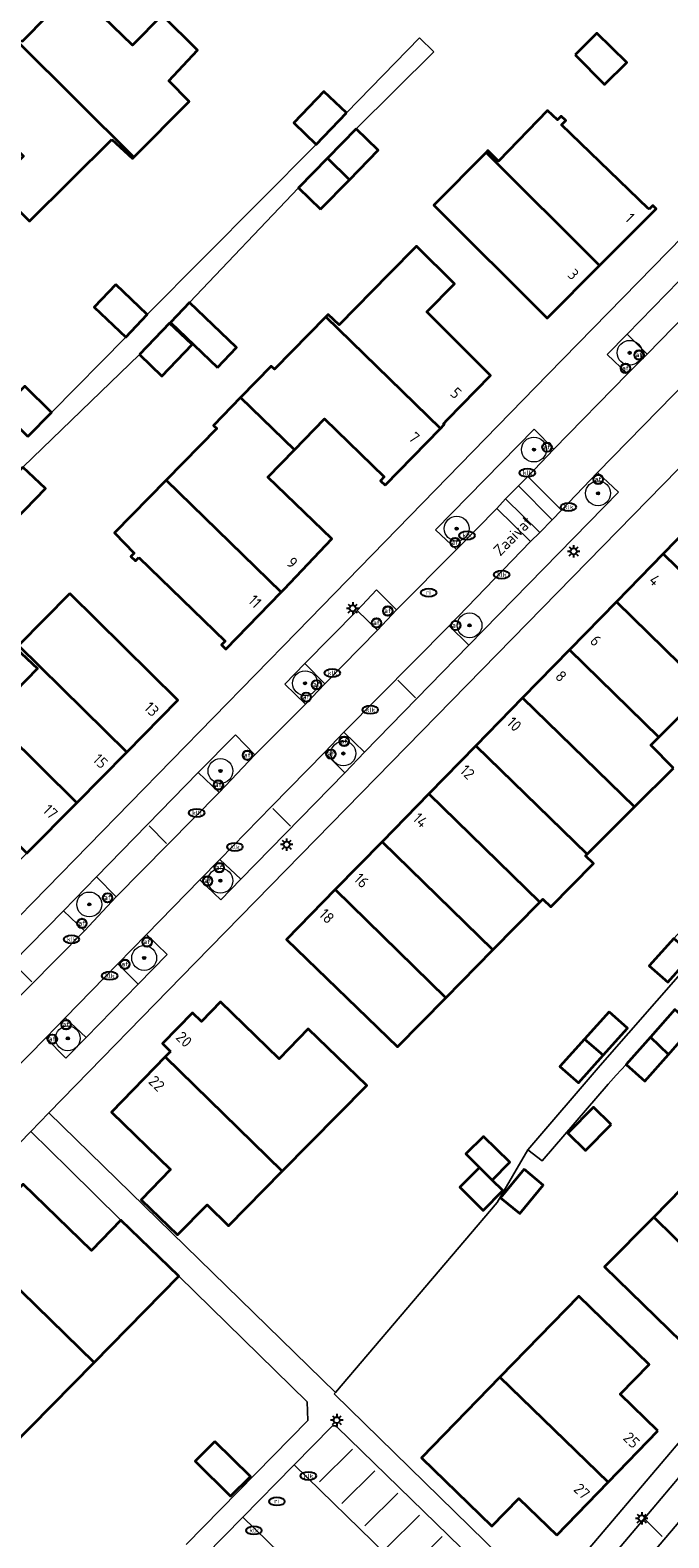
# Model space of a CAD drawing. Header units: metres. Extents: x 103671 to 105190, y 427150 to 429171.
# Tile 210 of 256: x 104198 to 104249, y 428185 to 428306. Entities that reach past the tile are written whole.
import ezdxf
from ezdxf.enums import TextEntityAlignment as Align

# ---------------------------------------------------------------- set-up
doc = ezdxf.new("R2010")
doc.units = ezdxf.units.M
for name, color, linetype, lineweight in [('B-WE-GR-BEPLANTING_CULTUUR_VASTE PLANTENVAK-GV', 253, 'Continuous', 18), ('B-WE-GR-BOOM-S', 253, 'Continuous', 25), ('B-WE-IE-MEUBILAIR-S', 253, 'Continuous', 25), ('B-WE-OG-BEBOUWING-GV', 253, 'Continuous', 35), ('B-WE-OG-BEBOUWING-T18', 7, 'Continuous', 18), ('B-WE-OG-TERREIN_ERF-GV', 253, 'Continuous', 18), ('B-WE-OG-TOPOGRAFIE-T18', 7, 'Continuous', 18), ('B-WE-VH-GESLOTENVERHARDING-GV', 253, 'Continuous', 18), ('B-WE-VH-OPENVERHARDING-GV', 253, 'Continuous', 18), ('B-WE-VH-OPENVERHARDING_BETONSTRAATSTEEN-GV', 253, 'Continuous', 18), ('B-WE-VH-OPENVERHARDING_TEGEL-GV', 253, 'Continuous', 18), ('B-WE-VW-MARKERING_PICTOGRAM-G', 253, 'Continuous', 18)]:
    doc.layers.add(name, color=color, linetype=linetype, lineweight=lineweight)
doc.styles.add('NLCS-ISO', font='NLCS-ISO.ttf')
doc.styles.add('NLCS-ISO-M500-T18', font='NLCS-ISO.ttf', dxfattribs={"height": 0.9})

# ---------------------------------------------------------------- blocks, each defined once
blk = doc.blocks.new('SIE-MEUBILAIR_PAAL_LICHTMAST-SO')
for points in [[(-0.62, 0), (-1, 0)], [(-0.71, 0.71), (-0.44, 0.44)], [(0, 1), (0, 0.62)], [(0.44, 0.44), (0.71, 0.71)], [(1, 0), (0.62, 0)], [(-0.71, -0.71), (-0.44, -0.44)], [(0, -0.62), (0, -1)], [(0.44, -0.44), (0.71, -0.71)]]:
    blk.add_lwpolyline(points)
blk.add_circle((0, 0), 0.5)
blk = doc.blocks.new('SIE-MEUBILAIR_PAAL_AFSLUITPAAL-SO')
blk.add_circle((0, 0), 0.75)
at = {"style": 'NLCS-ISO'}
blk.add_text('af', height=0.75, dxfattribs=at).set_placement((0, 0.05), align=Align.MIDDLE_CENTER)
blk = doc.blocks.new('SIE-MEUBILAIR_PUT_KOLK-SO')
blk.add_ellipse((0, 0), major_axis=(1.25, 0), ratio=0.54)
at = {"style": 'NLCS-ISO'}
blk.add_text('klk', height=0.75, dxfattribs=at).set_placement((0.03, 0), align=Align.MIDDLE_CENTER)
blk = doc.blocks.new('SIE-MEUBILAIR_PUT_RIOOLPUT-SO')
blk.add_ellipse((0, 0), major_axis=(1.25, 0), ratio=0.54)
at = {"style": 'NLCS-ISO'}
blk.add_text('ri', height=0.75, dxfattribs=at).set_placement((-0.04, 0.07), align=Align.MIDDLE_CENTER)
blk = doc.blocks.new('SGR-BOOM_GBKN-SO')
at = {"linetype": 'ByBlock', "lineweight": 18}
h = blk.add_hatch(color=0, dxfattribs=at)
h.dxf.hatch_style = 1
edge = h.paths.add_edge_path()
edge.add_arc((0, 0), 0.25, 0, 360)
at = {"color": 0, "linetype": 'ByBlock', "lineweight": 18}
for radius in [2, 0.25]:
    blk.add_circle((0, 0), radius, dxfattribs=at)
at = {"color": 0, "linetype": 'ByBlock', "lineweight": 18, "style": 'NLCS-ISO'}
blk.add_attdef('SOORT', (2.5, 0), '', height=1.5, dxfattribs=at)

msp = doc.modelspace()

# ---------------------------------------------------------------- linework, layer by layer
at = {"layer": 'B-WE-GR-BEPLANTING_CULTUUR_VASTE PLANTENVAK-GV', "flags": 128}
for points in [[(104245.587, 428278.737), (104247.178, 428280.334), (104245.56, 428281.952), (104243.94, 428280.303)], [(104237.555, 428270.478), (104239.648, 428272.681), (104238.065, 428274.29), (104230.136, 428266.186), (104231.83, 428264.605), (104235.083, 428267.895), (104235.78, 428268.692), (104236.802, 428269.725)], [(104238.543, 428265.97), (104237.769, 428265.243), (104231.227, 428258.463), (104232.827, 428256.888), (104244.879, 428269.211), (104243.185, 428270.808), (104240.28, 428267.763), (104239.537, 428266.995)], [(104223.814, 428259.693), (104225.469, 428258.1), (104227.001, 428259.734), (104225.384, 428261.343)], [(104221.23, 428253.78), (104219.609, 428255.404), (104217.994, 428253.75), (104219.656, 428252.136)], [(104211.032, 428246.65), (104212.719, 428245.04), (104215.579, 428248.071), (104214.018, 428249.665)], [(104222.755, 428249.88), (104221.188, 428248.244), (104222.823, 428246.621), (104224.425, 428248.263)], [(104211.158, 428238.005), (104212.839, 428236.394), (104214.457, 428238.05), (104212.77, 428239.645)], [(104202.842, 428238.237), (104200.177, 428235.498), (104201.862, 428233.882), (104204.413, 428236.629)], [(104204.547, 428231.216), (104206.202, 428229.595), (104208.524, 428231.994), (104206.859, 428233.59)], [(104201.999, 428225.302), (104200.314, 428226.893), (104198.75, 428225.27), (104200.374, 428223.636)]]:
    msp.add_lwpolyline(points, close=True, dxfattribs=at)
at = {"layer": 'B-WE-OG-BEBOUWING-GV', "flags": 128}
for points in [[(104196.834, 428305.486), (104196.758, 428305.563), (104196.59, 428305.39), (104205.848, 428296.198), (104210.308, 428300.69), (104208.659, 428302.335), (104210.983, 428304.809), (104208.116, 428307.639), (104205.734, 428305.212), (104201.054, 428309.791)], [(104241.373, 428304.433), (104243.742, 428302.056), (104245.529, 428303.82), (104243.117, 428306.171)], [(104204.087, 428297.626), (104205.727, 428296.076), (104205.848, 428296.198), (104196.59, 428305.39), (104192.222, 428300.911), (104192.225, 428300.908), (104196.956, 428296.276), (104194.587, 428293.856), (104197.441, 428291.041)], [(104222.962, 428299.762), (104221.14, 428301.483), (104218.717, 428298.953), (104220.528, 428297.22)], [(104247.326, 428291.995), (104247.261, 428292.058), (104240.289, 428298.789), (104240.629, 428299.15), (104240.256, 428299.502), (104239.966, 428299.194), (104239.154, 428299.945), (104235.214, 428295.873), (104234.352, 428296.724), (104234.206, 428296.576), (104243.349, 428287.47), (104247.896, 428292.036), (104247.63, 428292.3)], [(104223.751, 428298.475), (104221.434, 428296.102), (104223.201, 428294.376), (104225.519, 428296.749)], [(104243.349, 428287.47), (104234.206, 428296.576), (104230.011, 428292.327), (104239.135, 428283.24)], [(104220.883, 428292.002), (104223.201, 428294.376), (104221.434, 428296.102), (104219.116, 428293.728)], [(104231.108, 428275.065), (104234.561, 428278.623), (104229.424, 428283.726), (104231.667, 428285.983), (104228.605, 428289.025), (104226.363, 428286.768), (104222.389, 428282.703), (104221.491, 428283.528), (104221.316, 428283.349), (104230.53, 428274.349), (104230.829, 428274.656), (104230.768, 428274.715)], [(104204.39, 428285.937), (104202.657, 428284.126), (104205.199, 428281.692), (104206.92, 428283.514)], [(104212.592, 428279.268), (104214.113, 428280.878), (104210.328, 428284.502), (104208.808, 428282.891)], [(104226.073, 428269.772), (104230.53, 428274.349), (104221.316, 428283.349), (104217.168, 428279.113), (104216.906, 428279.368), (104214.442, 428276.83), (104218.774, 428272.624), (104221.196, 428275.119), (104226.006, 428270.449), (104225.7, 428270.135)], [(104206.3, 428280.293), (104208.11, 428278.56), (104210.544, 428281.102), (104208.723, 428282.823)], [(104197.323, 428273.706), (104199.228, 428275.627), (104197.081, 428277.755), (104195.177, 428275.834)], [(104218.774, 428272.624), (104214.442, 428276.83), (104212.265, 428274.588), (104212.53, 428274.331), (104208.461, 428270.184), (104217.711, 428261.149), (104217.952, 428261.396), (104221.777, 428265.455), (104216.638, 428270.424)], [(104196.916, 428271.24), (104194.493, 428268.71), (104196.303, 428266.977), (104198.737, 428269.519)], [(104206.256, 428263.967), (104213.206, 428257.219), (104212.907, 428256.911), (104213.251, 428256.577), (104217.711, 428261.149), (104208.461, 428270.184), (104204.293, 428265.938), (104205.876, 428264.307), (104205.61, 428264.035), (104205.976, 428263.679)], [(104255.738, 428257.518), (104259.456, 428261.289), (104252.382, 428268.265), (104248.48, 428264.268), (104248.468, 428264.255), (104257.475, 428255.457), (104257.649, 428255.634)], [(104253.676, 428251.605), (104257.475, 428255.457), (104248.468, 428264.255), (104244.692, 428260.388)], [(104200.696, 428261.055), (104196.567, 428256.873), (104205.271, 428248.277), (104209.401, 428252.459)], [(104251.886, 428253.241), (104253.596, 428251.524), (104253.676, 428251.605), (104244.692, 428260.388), (104240.922, 428256.525), (104248.122, 428249.493)], [(104192.581, 428252.759), (104201.247, 428244.202), (104205.271, 428248.277), (104196.567, 428256.873), (104196.351, 428256.655), (104198.08, 428255.024), (104194.41, 428251.266), (104192.732, 428252.913)], [(104249.304, 428246.998), (104247.468, 428248.841), (104248.122, 428249.493), (104240.922, 428256.525), (104237.15, 428252.661), (104246.156, 428243.863)], [(104201.247, 428244.202), (104192.581, 428252.759), (104188.585, 428248.694), (104197.242, 428240.146)], [(104237.15, 428252.661), (104233.381, 428248.799), (104242.342, 428240.065), (104246.156, 428243.863)], [(104238.54, 428236.207), (104238.775, 428236.446), (104239.409, 428235.823), (104242.84, 428239.316), (104242.211, 428239.934), (104242.342, 428240.065), (104233.381, 428248.799), (104229.606, 428244.932)], [(104234.755, 428232.353), (104238.54, 428236.207), (104229.606, 428244.932), (104225.834, 428241.068)], [(104222.062, 428237.204), (104230.971, 428228.502), (104234.755, 428232.353), (104225.834, 428241.068)], [(104230.971, 428228.502), (104222.062, 428237.204), (104218.132, 428233.178), (104227.073, 428224.534)], [(104250.828, 428231.977), (104249.311, 428233.281), (104247.339, 428231.08), (104248.828, 428229.745)], [(104208.799, 428224.169), (104208.369, 428223.727), (104217.796, 428214.533), (104224.607, 428221.444), (104219.878, 428225.99), (104217.537, 428223.585), (104212.836, 428228.16), (104211.292, 428226.574), (104210.568, 428227.279), (104208.157, 428224.802)], [(104244.108, 428227.357), (104242.116, 428225.174), (104243.633, 428223.869), (104245.578, 428226.04)], [(104247.446, 428225.332), (104248.879, 428223.933), (104250.9, 428226.23), (104249.399, 428227.551)], [(104242.116, 428225.174), (104240.144, 428222.972), (104241.633, 428221.638), (104243.633, 428223.869)], [(104248.879, 428223.933), (104247.446, 428225.332), (104245.496, 428223.112), (104246.995, 428221.792)], [(104208.369, 428223.727), (104204.038, 428219.278), (104208.796, 428214.659), (104206.434, 428212.228), (104209.372, 428209.394), (104211.74, 428211.819), (104213.464, 428210.138), (104217.796, 428214.533)], [(104244.28, 428218.299), (104242.849, 428219.696), (104240.784, 428217.582), (104242.214, 428216.184)], [(104234.696, 428213.818), (104236.106, 428215.257), (104233.995, 428217.326), (104232.57, 428215.922), (104233.668, 428214.836)], [(104247.697, 428210.834), (104255.887, 428202.775), (104259.489, 428206.431), (104250.119, 428215.66), (104249.917, 428215.454), (104251.099, 428214.292)], [(104233.668, 428214.836), (104232.08, 428213.232), (104233.96, 428211.371), (104235.547, 428212.975), (104234.696, 428213.818)], [(104237.271, 428214.696), (104235.358, 428212.397), (104236.913, 428211.116), (104238.792, 428213.397)], [(104193.294, 428208.254), (104202.645, 428199.12), (104209.468, 428206.062), (104204.795, 428210.585), (104202.433, 428208.147), (104196.943, 428213.494), (104192.816, 428209.3), (104193.576, 428208.552)], [(104255.887, 428202.775), (104247.697, 428210.834), (104243.749, 428206.822), (104251.966, 428198.794)], [(104202.645, 428199.12), (104193.294, 428208.254), (104188.999, 428203.711), (104193.65, 428199.161), (104191.28, 428196.729), (104195.871, 428192.228)], [(104248.03, 428193.609), (104244.993, 428196.559), (104247.332, 428198.967), (104241.665, 428204.471), (104235.325, 428197.944), (104244.029, 428189.49)], [(104239.89, 428185.229), (104244.029, 428189.49), (104235.325, 428197.944), (104229.005, 428191.438), (104234.658, 428185.934), (104236.853, 428188.179)], [(104212.375, 428192.77), (104210.788, 428191.163), (104213.64, 428188.345), (104215.228, 428189.952)]]:
    msp.add_lwpolyline(points, close=True, dxfattribs=at)
at = {"layer": 'B-WE-OG-TERREIN_ERF-GV', "flags": 128}
for points in [[(104192.106, 428230.458), (104218.963, 428257.954), (104239.197, 428278.725), (104271.719, 428311.999), (104232.873, 428347.714), (104215.094, 428329.458), (104202.346, 428316.412), (104174.329, 428287.73)], [(104197.081, 428277.755), (104199.228, 428275.627), (104205.199, 428281.692), (104202.657, 428284.126), (104204.39, 428285.937), (104206.92, 428283.514), (104220.528, 428297.22), (104218.717, 428298.953), (104221.14, 428301.483), (104222.962, 428299.762), (104228.832, 428305.815), (104230.006, 428304.677), (104223.751, 428298.475), (104225.519, 428296.749), (104223.201, 428294.376), (104220.883, 428292.002), (104219.116, 428293.728), (104210.328, 428284.502), (104214.113, 428280.878), (104212.592, 428279.268), (104208.808, 428282.891), (104208.723, 428282.823), (104210.544, 428281.102), (104208.11, 428278.56), (104206.3, 428280.293), (104196.916, 428271.24), (104198.737, 428269.519), (104196.303, 428266.977)], [(104249.68, 428271.078), (104210.789, 428231.299), (104199.005, 428219.217), (104222.086, 428196.717), (104235.096, 428212), (104237.572, 428216.254), (104243.385, 428223.05), (104250.238, 428230.858)], [(104251.886, 428253.241), (104248.122, 428249.493), (104247.468, 428248.841), (104249.304, 428246.998), (104246.156, 428243.863), (104242.342, 428240.065), (104242.211, 428239.934), (104242.84, 428239.316), (104239.409, 428235.823), (104238.775, 428236.446), (104238.54, 428236.207), (104234.755, 428232.353), (104230.971, 428228.502), (104227.073, 428224.534), (104218.132, 428233.178), (104222.062, 428237.204), (104225.834, 428241.068), (104229.606, 428244.932), (104233.381, 428248.799), (104237.15, 428252.661), (104240.922, 428256.525), (104244.692, 428260.388), (104248.468, 428264.255), (104248.48, 428264.268), (104252.382, 428268.265)], [(104250.9, 428226.23), (104248.879, 428223.933), (104246.995, 428221.792), (104245.496, 428223.112), (104244.666, 428222.251), (104244.047, 428221.55), (104238.707, 428215.356), (104237.572, 428216.254), (104235.096, 428212), (104222.086, 428196.717), (104221.98, 428196.61), (104238.954, 428179.981), (104244.38, 428186.378), (104252.227, 428195.61)], [(104210.049, 428184.466), (104219.855, 428194.46), (104219.791, 428195.959), (104209.468, 428206.062), (104202.645, 428199.12), (104195.871, 428192.228), (104191.28, 428196.729), (104193.65, 428199.161), (104188.999, 428203.711), (104193.294, 428208.254), (104193.576, 428208.552), (104192.816, 428209.3), (104196.943, 428213.494), (104202.433, 428208.147), (104204.795, 428210.585), (104200.618, 428214.716), (104197.562, 428217.738), (104148.661, 428167.394)]]:
    msp.add_lwpolyline(points, dxfattribs=at)
for points in [[(104196.758, 428305.563), (104196.834, 428305.486), (104201.054, 428309.791), (104205.734, 428305.212), (104208.116, 428307.639), (104210.983, 428304.809), (104208.659, 428302.335), (104210.308, 428300.69), (104205.848, 428296.198), (104205.727, 428296.076), (104204.087, 428297.626), (104197.441, 428291.041), (104194.587, 428293.856), (104196.956, 428296.276), (104192.225, 428300.908), (104192.222, 428300.911), (104196.59, 428305.39)], [(104243.742, 428302.056), (104241.373, 428304.433), (104243.117, 428306.171), (104245.529, 428303.82)], [(104247.261, 428292.058), (104247.326, 428291.995), (104247.63, 428292.3), (104247.896, 428292.036), (104243.349, 428287.47), (104239.135, 428283.24), (104230.011, 428292.327), (104234.206, 428296.576), (104234.352, 428296.724), (104235.214, 428295.873), (104239.154, 428299.945), (104239.966, 428299.194), (104240.256, 428299.502), (104240.629, 428299.15), (104240.289, 428298.789)], [(104230.53, 428274.349), (104226.073, 428269.772), (104225.7, 428270.135), (104226.006, 428270.449), (104221.196, 428275.119), (104218.774, 428272.624), (104216.638, 428270.424), (104221.777, 428265.455), (104217.952, 428261.396), (104217.711, 428261.149), (104213.251, 428256.577), (104212.907, 428256.911), (104213.206, 428257.219), (104206.256, 428263.967), (104205.976, 428263.679), (104205.61, 428264.035), (104205.876, 428264.307), (104204.293, 428265.938), (104208.461, 428270.184), (104212.53, 428274.331), (104212.265, 428274.588), (104214.442, 428276.83), (104216.906, 428279.368), (104217.168, 428279.113), (104221.316, 428283.349), (104221.491, 428283.528), (104222.389, 428282.703), (104226.363, 428286.768), (104228.605, 428289.025), (104231.667, 428285.983), (104229.424, 428283.726), (104234.561, 428278.623), (104231.108, 428275.065), (104230.768, 428274.715), (104230.829, 428274.656)], [(104189.019, 428231.819), (104180.449, 428240.282), (104184.543, 428244.522), (104184.767, 428244.754), (104186.474, 428243.125), (104190.098, 428246.839), (104188.399, 428248.505), (104188.585, 428248.694), (104192.581, 428252.759), (104192.732, 428252.913), (104194.41, 428251.266), (104198.08, 428255.024), (104196.351, 428256.655), (104196.567, 428256.873), (104200.696, 428261.055), (104209.401, 428252.459), (104205.271, 428248.277), (104201.247, 428244.202), (104197.242, 428240.146), (104193.16, 428236.013)], [(104249.311, 428233.281), (104251.303, 428235.465), (104252.773, 428234.148), (104250.828, 428231.977), (104248.828, 428229.745), (104247.339, 428231.08)], [(104243.749, 428206.822), (104247.697, 428210.834), (104251.099, 428214.292), (104249.917, 428215.454), (104250.119, 428215.66), (104253.667, 428219.266), (104257.269, 428222.926), (104257.815, 428222.389), (104261.171, 428225.8), (104260.235, 428226.721), (104260.453, 428226.942), (104264.378, 428230.931), (104271.812, 428223.684), (104267.868, 428219.645), (104264.479, 428216.174), (104265.63, 428215.041), (104265.457, 428214.866), (104261.857, 428211.208), (104258.453, 428207.75), (104259.639, 428206.583), (104259.489, 428206.431), (104255.887, 428202.775), (104251.966, 428198.794)], [(104204.038, 428219.278), (104208.369, 428223.727), (104208.799, 428224.169), (104208.157, 428224.802), (104210.568, 428227.279), (104211.292, 428226.574), (104212.836, 428228.16), (104217.537, 428223.585), (104219.878, 428225.99), (104224.607, 428221.444), (104217.796, 428214.533), (104213.464, 428210.138), (104211.74, 428211.819), (104209.372, 428209.394), (104206.434, 428212.228), (104208.796, 428214.659)], [(104240.144, 428222.972), (104242.116, 428225.174), (104244.108, 428227.357), (104245.578, 428226.04), (104243.633, 428223.869), (104241.633, 428221.638)], [(104242.849, 428219.696), (104244.28, 428218.299), (104242.214, 428216.184), (104240.784, 428217.582)], [(104236.106, 428215.257), (104234.696, 428213.818), (104235.547, 428212.975), (104233.96, 428211.371), (104232.08, 428213.232), (104233.668, 428214.836), (104232.57, 428215.922), (104233.995, 428217.326)], [(104235.358, 428212.397), (104237.271, 428214.696), (104238.792, 428213.397), (104236.913, 428211.116)], [(104244.029, 428189.49), (104239.89, 428185.229), (104236.853, 428188.179), (104234.658, 428185.934), (104229.005, 428191.438), (104235.325, 428197.944), (104241.665, 428204.471), (104247.332, 428198.967), (104244.993, 428196.559), (104248.03, 428193.609)], [(104210.788, 428191.163), (104212.375, 428192.77), (104215.228, 428189.952), (104213.64, 428188.345)]]:
    msp.add_lwpolyline(points, close=True, dxfattribs=at)
at = {"layer": 'B-WE-VH-GESLOTENVERHARDING-GV', "flags": 128}
for points in [[(104236.157, 428179.893), (104236.228, 428180.001), (104236.255, 428180.125), (104236.224, 428180.257), (104236.165, 428180.331), (104222.178, 428193.933), (104222.044, 428194.025), (104221.934, 428194.034), (104221.845, 428194.013), (104221.756, 428193.948), (104218.744, 428190.87), (104233.507, 428176.488), (104233.381, 428176.674), (104233.36, 428176.92), (104233.51, 428177.198)], [(104230.613, 428171.113), (104234.581, 428175.448), (104233.51, 428176.484), (104233.507, 428176.488), (104218.744, 428190.87), (104218.683, 428190.807), (104214.634, 428186.675), (104229.411, 428172.284), (104230.607, 428171.106)], [(104211.593, 428183.58), (104211.517, 428183.349), (104211.627, 428183.154), (104225.579, 428169.579), (104225.804, 428169.497), (104226.006, 428169.577), (104228.679, 428172.288), (104228.916, 428172.428), (104229.119, 428172.43), (104229.411, 428172.284), (104214.634, 428186.675)]]:
    msp.add_lwpolyline(points, close=True, dxfattribs=at)
at = {"layer": 'B-WE-VH-OPENVERHARDING-GV', "flags": 128}
for points in [[(104271.719, 428311.999), (104239.197, 428278.725), (104218.963, 428257.954), (104192.106, 428230.458)], [(104192.033, 428227.205), (104200.177, 428235.498), (104202.842, 428238.237), (104211.032, 428246.65), (104214.018, 428249.665), (104215.579, 428248.071), (104218.223, 428250.693), (104219.656, 428252.136), (104217.994, 428253.75), (104219.609, 428255.404), (104223.814, 428259.693), (104225.384, 428261.343), (104227.001, 428259.734), (104231.83, 428264.605), (104230.136, 428266.186), (104238.065, 428274.29), (104239.648, 428272.681), (104245.587, 428278.737), (104243.94, 428280.303), (104245.56, 428281.952), (104249.749, 428286.233)], [(104250.238, 428230.858), (104243.385, 428223.05), (104237.572, 428216.254), (104238.707, 428215.356), (104244.047, 428221.55), (104244.666, 428222.251), (104245.496, 428223.112), (104247.446, 428225.332), (104249.399, 428227.551)], [(104238.954, 428179.981), (104221.98, 428196.61), (104222.086, 428196.717), (104199.005, 428219.217), (104197.562, 428217.738), (104200.618, 428214.716), (104204.795, 428210.585), (104209.468, 428206.062), (104219.791, 428195.959), (104219.855, 428194.46), (104210.049, 428184.466)], [(104246.957, 428177.052), (104254.798, 428186.278), (104260.423, 428192.882), (104263.554, 428196.542), (104260.652, 428199.129), (104260.546, 428199.005), (104257.907, 428195.907), (104256.594, 428194.382), (104255.907, 428193.584), (104253.344, 428190.559), (104252.223, 428189.232), (104249.417, 428185.919), (104247.005, 428183.078)], [(104252.227, 428195.61), (104244.38, 428186.378), (104238.954, 428179.981)], [(104211.593, 428183.58), (104214.634, 428186.675), (104218.683, 428190.807), (104218.744, 428190.87), (104221.756, 428193.948), (104221.845, 428194.013), (104221.934, 428194.034), (104222.044, 428194.025), (104222.178, 428193.933), (104236.165, 428180.331)], [(104243.012, 428181.924), (104246.853, 428186.45), (104250.479, 428190.741)]]:
    msp.add_lwpolyline(points, dxfattribs=at)
msp.add_lwpolyline([(104249.417, 428185.919), (104252.223, 428189.232), (104250.479, 428190.741), (104246.853, 428186.45), (104243.012, 428181.924), (104244.743, 428180.419), (104247.005, 428183.078)], close=True, dxfattribs=at)
at = {"layer": 'B-WE-VH-OPENVERHARDING_BETONSTRAATSTEEN-GV', "flags": 128}
for points in [[(104249.749, 428286.233), (104245.56, 428281.952), (104247.178, 428280.334), (104251.376, 428284.64)], [(104238.543, 428265.97), (104239.537, 428266.995), (104236.802, 428269.725), (104235.78, 428268.692)], [(104240.28, 428267.763), (104237.555, 428270.478), (104236.802, 428269.725), (104239.537, 428266.995)], [(104237.769, 428265.243), (104238.543, 428265.97), (104235.78, 428268.692), (104235.083, 428267.895)], [(104223.814, 428259.693), (104219.609, 428255.404), (104221.23, 428253.78), (104225.469, 428258.1)], [(104224.425, 428248.263), (104232.827, 428256.888), (104231.227, 428258.463), (104222.755, 428249.88)], [(104212.77, 428239.645), (104214.457, 428238.05), (104222.823, 428246.621), (104221.188, 428248.244), (104216.963, 428243.932)], [(104204.413, 428236.629), (104212.719, 428245.04), (104211.032, 428246.65), (104202.842, 428238.237)], [(104192.033, 428227.205), (104193.703, 428225.544), (104195.218, 428227.14), (104201.862, 428233.882), (104200.177, 428235.498)], [(104200.314, 428226.893), (104201.999, 428225.302), (104206.202, 428229.595), (104204.547, 428231.216)]]:
    msp.add_lwpolyline(points, close=True, dxfattribs=at)
for points in [[(104251.376, 428284.64), (104247.178, 428280.334), (104245.587, 428278.737), (104239.648, 428272.681), (104237.555, 428270.478), (104240.28, 428267.763), (104243.185, 428270.808), (104255.421, 428283.297)], [(104255.421, 428283.297), (104243.185, 428270.808), (104244.879, 428269.211), (104232.827, 428256.888), (104224.425, 428248.263), (104222.823, 428246.621), (104214.457, 428238.05), (104212.839, 428236.394), (104211.158, 428238.005), (104206.859, 428233.59), (104208.524, 428231.994), (104206.202, 428229.595), (104201.999, 428225.302), (104200.374, 428223.636), (104198.75, 428225.27), (104194.515, 428220.97)], [(104148.661, 428167.394), (104197.562, 428217.738), (104199.005, 428219.217), (104210.789, 428231.299), (104249.68, 428271.078)], [(104194.515, 428220.97), (104198.75, 428225.27), (104200.314, 428226.893), (104204.547, 428231.216), (104206.859, 428233.59), (104211.158, 428238.005), (104212.77, 428239.645), (104216.963, 428243.932), (104221.188, 428248.244), (104222.755, 428249.88), (104231.227, 428258.463), (104237.769, 428265.243), (104235.083, 428267.895), (104231.83, 428264.605), (104227.001, 428259.734), (104225.469, 428258.1), (104221.23, 428253.78), (104219.656, 428252.136), (104218.223, 428250.693), (104215.579, 428248.071), (104212.719, 428245.04), (104204.413, 428236.629), (104201.862, 428233.882), (104195.218, 428227.14)]]:
    msp.add_lwpolyline(points, dxfattribs=at)
at = {"layer": 'B-WE-VH-OPENVERHARDING_TEGEL-GV', "flags": 128}
msp.add_lwpolyline([(104196.916, 428271.24), (104206.3, 428280.293), (104208.723, 428282.823), (104208.808, 428282.891), (104210.328, 428284.502), (104219.116, 428293.728), (104221.434, 428296.102), (104223.751, 428298.475), (104230.006, 428304.677), (104228.832, 428305.815), (104222.962, 428299.762), (104220.528, 428297.22), (104206.92, 428283.514), (104205.199, 428281.692), (104199.228, 428275.627), (104197.323, 428273.706)], dxfattribs=at)
at = {"layer": 'B-WE-VW-MARKERING_PICTOGRAM-G', "flags": 128}
for points in [[(104227.112, 428254.072), (104228.532, 428252.661)], [(104217.026, 428243.741), (104218.447, 428242.33)], [(104207.069, 428242.332), (104208.489, 428240.921)], [(104196.219, 428231.19), (104197.639, 428229.779)], [(104220.784, 428189.51), (104223.446, 428192.139)], [(104222.582, 428187.764), (104225.244, 428190.392)], [(104224.433, 428185.965), (104227.096, 428188.593)], [(104226.179, 428184.2), (104228.841, 428186.829)], [(104246.965, 428186.528), (104248.385, 428185.116)], [(104228.013, 428182.489), (104230.675, 428185.118)]]:
    msp.add_lwpolyline(points, dxfattribs=at)

# ---------------------------------------------------------------- block references
at = {"layer": 'B-WE-GR-BOOM-S', "xscale": 0.5, "yscale": 0.5, "zscale": 0.5}
for p in [(104245.761, 428280.439), (104238.056, 428272.647), (104243.22, 428269.122), (104231.836, 428266.28), (104232.871, 428258.49), (104219.632, 428253.829), (104222.72, 428248.171), (104212.82, 428246.762), (104212.817, 428237.924), (104202.259, 428236.013), (104206.678, 428231.702), (104200.529, 428225.229)]:
    msp.add_blockref('SGR-BOOM_GBKN-SO', p, dxfattribs=at)
at = {"layer": 'B-WE-IE-MEUBILAIR-S', "xscale": 0.5, "yscale": 0.5, "zscale": 0.5}
for name, p in [('SIE-MEUBILAIR_PAAL_AFSLUITPAAL-SO', (104246.525, 428280.274)), ('SIE-MEUBILAIR_PAAL_AFSLUITPAAL-SO', (104246.529, 428280.256)), ('SIE-MEUBILAIR_PAAL_AFSLUITPAAL-SO', (104245.43, 428279.199)), ('SIE-MEUBILAIR_PAAL_AFSLUITPAAL-SO', (104245.434, 428279.181)), ('SIE-MEUBILAIR_PAAL_AFSLUITPAAL-SO', (104239.108, 428272.845)), ('SIE-MEUBILAIR_PAAL_AFSLUITPAAL-SO', (104239.112, 428272.827)), ('SIE-MEUBILAIR_PUT_KOLK-SO', (104237.53, 428270.782)), ('SIE-MEUBILAIR_PAAL_AFSLUITPAAL-SO', (104243.23, 428270.258)), ('SIE-MEUBILAIR_PAAL_AFSLUITPAAL-SO', (104243.234, 428270.24)), ('SIE-MEUBILAIR_PUT_KOLK-SO', (104240.838, 428268.019)), ('SIE-MEUBILAIR_PUT_KOLK-SO', (104232.67, 428265.727)), ('SIE-MEUBILAIR_PAAL_AFSLUITPAAL-SO', (104231.706, 428265.169)), ('SIE-MEUBILAIR_PAAL_AFSLUITPAAL-SO', (104231.71, 428265.151)), ('SIE-MEUBILAIR_PAAL_LICHTMAST-SO', (104241.254, 428264.446)), ('SIE-MEUBILAIR_PUT_KOLK-SO', (104235.461, 428262.573)), ('SIE-MEUBILAIR_PUT_RIOOLPUT-SO', (104229.588, 428261.12)), ('SIE-MEUBILAIR_PAAL_LICHTMAST-SO', (104223.466, 428259.853)), ('SIE-MEUBILAIR_PAAL_AFSLUITPAAL-SO', (104226.29, 428259.652)), ('SIE-MEUBILAIR_PAAL_AFSLUITPAAL-SO', (104226.294, 428259.634)), ('SIE-MEUBILAIR_PAAL_AFSLUITPAAL-SO', (104225.383, 428258.694)), ('SIE-MEUBILAIR_PAAL_AFSLUITPAAL-SO', (104225.387, 428258.676)), ('SIE-MEUBILAIR_PAAL_AFSLUITPAAL-SO', (104231.757, 428258.486)), ('SIE-MEUBILAIR_PAAL_AFSLUITPAAL-SO', (104231.761, 428258.468)), ('SIE-MEUBILAIR_PUT_KOLK-SO', (104221.824, 428254.651)), ('SIE-MEUBILAIR_PAAL_AFSLUITPAAL-SO', (104220.558, 428253.713)), ('SIE-MEUBILAIR_PAAL_AFSLUITPAAL-SO', (104220.562, 428253.695)), ('SIE-MEUBILAIR_PAAL_AFSLUITPAAL-SO', (104219.728, 428252.718)), ('SIE-MEUBILAIR_PAAL_AFSLUITPAAL-SO', (104219.732, 428252.7)), ('SIE-MEUBILAIR_PUT_KOLK-SO', (104224.878, 428251.695)), ('SIE-MEUBILAIR_PAAL_AFSLUITPAAL-SO', (104222.775, 428249.162)), ('SIE-MEUBILAIR_PAAL_AFSLUITPAAL-SO', (104222.779, 428249.144)), ('SIE-MEUBILAIR_PAAL_AFSLUITPAAL-SO', (104214.988, 428248.036)), ('SIE-MEUBILAIR_PAAL_AFSLUITPAAL-SO', (104214.992, 428248.018)), ('SIE-MEUBILAIR_PAAL_AFSLUITPAAL-SO', (104221.716, 428248.129)), ('SIE-MEUBILAIR_PAAL_AFSLUITPAAL-SO', (104221.72, 428248.111)), ('SIE-MEUBILAIR_PAAL_AFSLUITPAAL-SO', (104212.649, 428245.645)), ('SIE-MEUBILAIR_PAAL_AFSLUITPAAL-SO', (104212.653, 428245.627)), ('SIE-MEUBILAIR_PUT_KOLK-SO', (104210.908, 428243.388)), ('SIE-MEUBILAIR_PUT_KOLK-SO', (104213.98, 428240.645)), ('SIE-MEUBILAIR_PAAL_LICHTMAST-SO', (104218.148, 428240.827)), ('SIE-MEUBILAIR_PAAL_AFSLUITPAAL-SO', (104212.725, 428238.985)), ('SIE-MEUBILAIR_PAAL_AFSLUITPAAL-SO', (104212.729, 428238.967)), ('SIE-MEUBILAIR_PAAL_AFSLUITPAAL-SO', (104211.787, 428237.909)), ('SIE-MEUBILAIR_PAAL_AFSLUITPAAL-SO', (104211.791, 428237.891)), ('SIE-MEUBILAIR_PAAL_AFSLUITPAAL-SO', (104203.733, 428236.557)), ('SIE-MEUBILAIR_PAAL_AFSLUITPAAL-SO', (104203.737, 428236.539)), ('SIE-MEUBILAIR_PAAL_AFSLUITPAAL-SO', (104201.666, 428234.492)), ('SIE-MEUBILAIR_PAAL_AFSLUITPAAL-SO', (104201.67, 428234.474)), ('SIE-MEUBILAIR_PUT_KOLK-SO', (104200.828, 428233.204)), ('SIE-MEUBILAIR_PAAL_AFSLUITPAAL-SO', (104206.91, 428232.996)), ('SIE-MEUBILAIR_PAAL_AFSLUITPAAL-SO', (104206.914, 428232.978)), ('SIE-MEUBILAIR_PAAL_AFSLUITPAAL-SO', (104205.121, 428231.206)), ('SIE-MEUBILAIR_PAAL_AFSLUITPAAL-SO', (104205.125, 428231.188)), ('SIE-MEUBILAIR_PUT_KOLK-SO', (104203.905, 428230.271)), ('SIE-MEUBILAIR_PAAL_AFSLUITPAAL-SO', (104200.386, 428226.341)), ('SIE-MEUBILAIR_PAAL_AFSLUITPAAL-SO', (104200.39, 428226.323)), ('SIE-MEUBILAIR_PAAL_AFSLUITPAAL-SO', (104199.282, 428225.176)), ('SIE-MEUBILAIR_PAAL_AFSLUITPAAL-SO', (104199.286, 428225.158)), ('SIE-MEUBILAIR_PAAL_LICHTMAST-SO', (104222.186, 428194.481)), ('SIE-MEUBILAIR_PUT_KOLK-SO', (104219.899, 428189.985)), ('SIE-MEUBILAIR_PUT_RIOOLPUT-SO', (104217.361, 428187.938)), ('SIE-MEUBILAIR_PAAL_LICHTMAST-SO', (104246.736, 428186.564)), ('SIE-MEUBILAIR_PUT_KOLK-SO', (104215.51, 428185.602))]:
    msp.add_blockref(name, p, dxfattribs=at)

# ---------------------------------------------------------------- texts
at = {"layer": 'B-WE-OG-BEBOUWING-T18', "style": 'NLCS-ISO-M500-T18'}
for s, rotation, p in [('1', 315.1, (104245.776, 428291.324)), ('3', 315.1, (104241.229, 428286.759)), ('5', 315.9, (104231.783, 428277.197)), ('7', 315.8, (104228.418, 428273.614)), ('9', 316.7, (104218.596, 428263.537)), ('4', 315.7, (104247.786, 428262.125)), ('11', 315.7, (104215.599, 428260.416)), ('6', 315.7, (104243.035, 428257.258)), ('8', 315.7, (104240.241, 428254.395)), ('13', 315.4, (104207.284, 428251.738)), ('10', 315.7, (104236.469, 428250.531)), ('15', 315.4, (104203.155, 428247.557)), ('12', 315.7, (104232.699, 428246.669)), ('17', 315.4, (104199.13, 428243.481)), ('14', 315.7, (104228.925, 428242.802)), ('16', 315.7, (104224.175, 428237.937)), ('18', 315.7, (104221.381, 428235.074)), ('20', 315.8, (104209.89, 428225.148)), ('22', 315.8, (104207.69, 428221.596)), ('25', 315.8, (104245.919, 428192.871)), ('27', 315.8, (104241.918, 428188.752))]:
    msp.add_text(s, height=0.9, rotation=rotation, dxfattribs=at).set_placement(p, align=Align.MIDDLE)
at = {"layer": 'B-WE-OG-TOPOGRAFIE-T18', "style": 'NLCS-ISO-M500-T18'}
msp.add_text('Zaaivat', height=0.9, rotation=45.7, dxfattribs=at).set_placement((104236.35, 428265.687), align=Align.MIDDLE)

doc.saveas('drawing.dxf')
